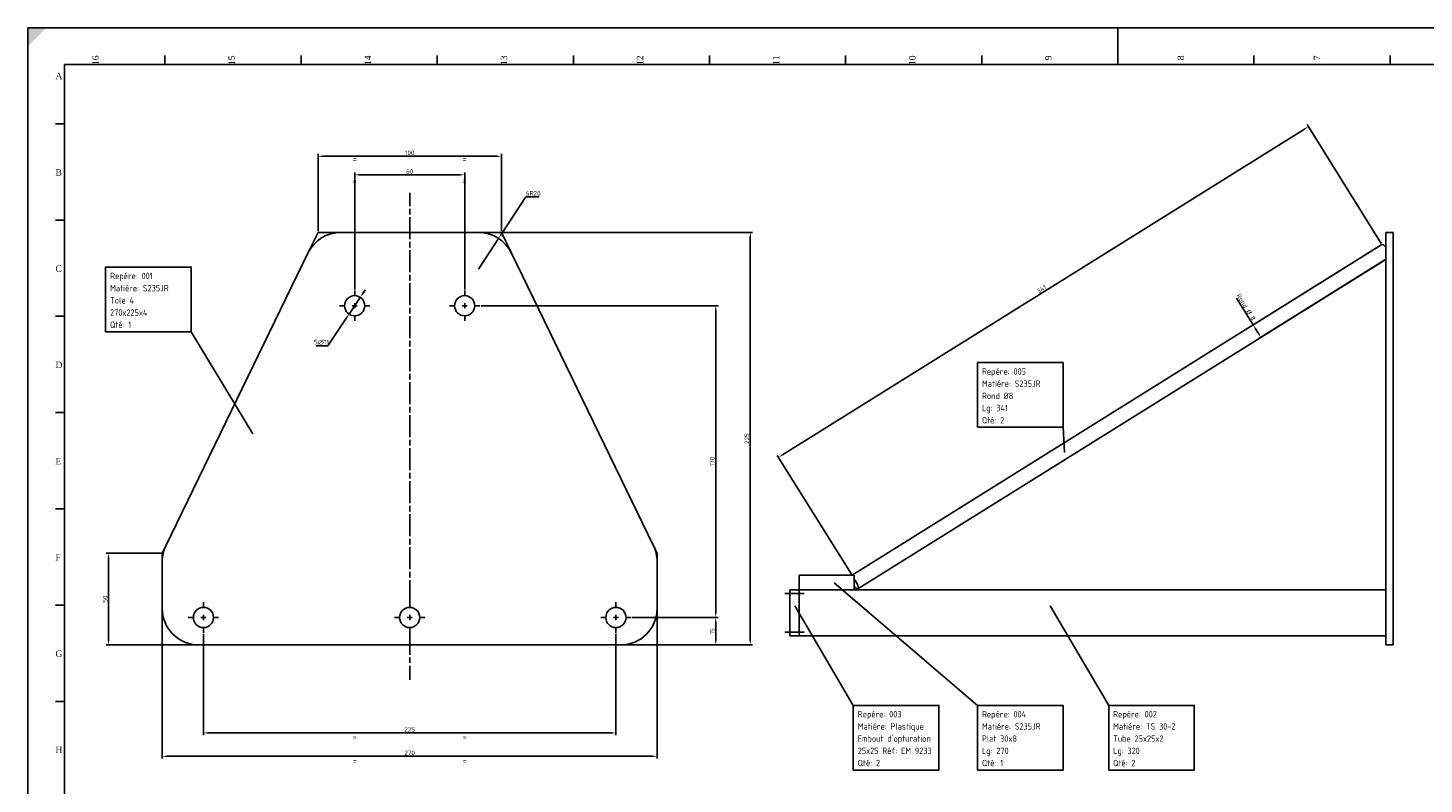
# Model space of a CAD drawing. Extents: x -155 to 1034, y -428 to 412.
# Tile 2 of 4: x -155 to 606, y 0 to 412. Entities that reach past the tile are written whole.
import ezdxf
from ezdxf.enums import TextEntityAlignment as Align

# ---------------------------------------------------------------- set-up
doc = ezdxf.new("R2010")
doc.units = 0
doc.linetypes.add('AM_ISO08W050', pattern=[18, 12, -1.5, 3, -1.5])
doc.layers.get('0').update_dxf_attribs({"linetype": 'CONTINUOUS'})
doc.layers.get('DEFPOINTS').update_dxf_attribs({"linetype": 'CONTINUOUS'})
for name, color, linetype in [('6', 2, 'CONTINUOUS'), ('AM_4', 3, 'CONTINUOUS'), ('AM_7', 4, 'AM_ISO08W050'), ('AM_REFDIM', 4, 'CONTINUOUS'), ('AM_VIS', 7, 'CONTINUOUS')]:
    doc.layers.add(name, color=color, linetype=linetype)
doc.styles.add('ISO', font='dutchi.ttf', dxfattribs={"height": 10})
doc.styles.add('ROMANS', font='romans', dxfattribs={"width": 0.8})
doc.styles.get("Standard").update_dxf_attribs({"font": 'ISOCP.SHX'})
doc.dimstyles.new('ISO-25', dxfattribs={"dimtxt": 2.5, "dimasz": 2.5, "dimexe": 1.25, "dimexo": 0.625, "dimtad": 1, "dimtxsty": 'STANDARD', "dimcen": 2.5, "dimazin": 3, "dimtfac": 1, "dimtmove": 0, "dimatfit": 3})

# ---------------------------------------------------------------- blocks, each defined once
blk = doc.blocks.new('*D9')
at = {"layer": 'AM_REFDIM', "color": 0}
for p, q in [((92.05, 260.53), (221.34, 260.53)), ((220.09, 93.03), (220.09, 258.03)), ((174.55, 90.53), (221.34, 90.53))]:
    blk.add_line(p, q, dxfattribs=at)
for points in [[(219.67, 258.03), (220.5, 258.03), (220.09, 260.53)], [(219.67, 93.03), (220.5, 93.03), (220.09, 90.53)]]:
    blk.add_solid(points, dxfattribs=at)
at = {"layer": 'DEFPOINTS', "color": 0}
for p in [(91.42, 260.53), (220.09, 260.53), (173.92, 90.53)]:
    blk.add_point(p, dxfattribs=at)
at = {"layer": 'AM_REFDIM', "color": 0, "insert": (218.21, 175.53), "char_height": 2.5, "attachment_point": 5, "rotation": 90}
blk.add_mtext('170', dxfattribs=at)
blk = doc.blocks.new('*D28')
at = {"layer": 'AM_REFDIM', "color": 0}
for p, q in [((582.89, 293.59), (512.09, 249.4)), ((585.01, 285.49), (516.33, 242.62)), ((513.15, 250.07), (504.1, 264.58)), ((516.07, 245.4), (514.48, 247.95))]:
    blk.add_line(p, q, dxfattribs=at)
for points in [[(514.83, 248.17), (514.12, 247.72), (513.15, 250.07)], [(516.42, 245.62), (515.71, 245.18), (517.39, 243.28)]]:
    blk.add_solid(points, dxfattribs=at)
at = {"layer": 'DEFPOINTS', "color": 0}
for p in [(583.42, 293.93), (585.54, 285.82), (513.15, 250.07)]:
    blk.add_point(p, dxfattribs=at)
at = {"layer": 'AM_REFDIM', "color": 0, "insert": (509.33, 259.74), "char_height": 2.5, "attachment_point": 5, "rotation": 301.96985}
blk.add_mtext('Rond %%c 8', dxfattribs=at)
blk = doc.blocks.new('*D29')
at = {"layer": 'AM_REFDIM', "color": 0}
for p, q in [((583.09, 294.46), (542.64, 359.28)), ((256.39, 179.15), (541.18, 356.89)), ((294.07, 114.06), (253.61, 178.88))]:
    blk.add_line(p, q, dxfattribs=at)
for points in [[(540.96, 357.25), (541.4, 356.54), (543.3, 358.22)], [(256.17, 179.5), (256.61, 178.79), (254.27, 177.82)]]:
    blk.add_solid(points, dxfattribs=at)
at = {"layer": 'DEFPOINTS', "color": 0}
for p in [(543.3, 358.22), (583.42, 293.93), (294.4, 113.53)]:
    blk.add_point(p, dxfattribs=at)
at = {"layer": 'AM_REFDIM', "color": 0, "insert": (397.79, 269.61), "char_height": 2.5, "attachment_point": 5, "rotation": 31.96985}
blk.add_mtext('341', dxfattribs=at)
blk = doc.blocks.new('A0H')
for p, q in [((594.5, 820), (594.5, 840)), ((74.75, 820), (74.75, 825)), ((149, 820), (149, 825)), ((223.25, 820), (223.25, 825)), ((297.5, 820), (297.5, 825)), ((371.75, 820), (371.75, 825)), ((446, 820), (446, 825)), ((520.25, 820), (520.25, 825)), ((668.75, 820), (668.75, 825)), ((743, 820), (743, 825)), ((20, 787.75), (15, 787.75)), ((20, 735.25), (15, 735.25)), ((20, 682.75), (15, 682.75)), ((20, 630.25), (15, 630.25)), ((20, 577.75), (15, 577.75)), ((20, 525.25), (15, 525.25)), ((20, 472.75), (15, 472.75))]:
    blk.add_line(p, q)
for points in [[(1189, 0), (1189, 840), (0, 840), (0, 0)], [(20, 20), (1169, 20), (1169, 820), (20, 820)]]:
    blk.add_lwpolyline(points, close=True)
blk.add_solid([(0, 840), (0, 830), (10, 840)])
at = {"style": 'ISO'}
for s, p in [('16', (38.625, 825)), ('15', (112.875, 825)), ('14', (187.125, 825)), ('13', (261.375, 825)), ('12', (335.625, 825)), ('11', (409.875, 825)), ('10', (484.125, 825)), ('9', (558.375, 825)), ('8', (630.625, 825)), ('7', (704.875, 825))]:
    blk.add_text(s, height=3.5, rotation=90, dxfattribs=at).set_placement(p, align=Align.RIGHT)
for s, p in [('A', (15, 812)), ('B', (15, 759.5)), ('C', (15, 707)), ('D', (15, 654.5)), ('E', (15, 602)), ('F', (15, 549.5)), ('G', (15, 497)), ('H', (15, 444.5))]:
    blk.add_text(s, height=3.5, dxfattribs=at).set_placement(p)
blk = doc.blocks.new('A0')
blk.add_blockref('A0H', (-1189, 0))
at = {"style": 'ROMANS', "width": 0.8}
for tag, p, height in [('12', (-41.27, 83.86), 3), ('11', (-205.23, 73.34), 3), ('13', (-48.85, 75.69), 3), ('5', (-205.35, 61.61), 3), ('14', (-155.05, 59.11), 5), ('9', (-62.91, 63.8), 3), ('7', (-205.3, 52.37), 3), ('10', (-58.21, 55.63), 3), ('1', (-189.1, 41.59), 5), ('11', (-27.96, 45.29), 3), ('2', (-189.12, 34.07), 5), ('8', (-70.34, 38.82), 5), ('3', (-189.1, 26.71), 5)]:
    blk.add_attdef(tag, p, '', height=height, dxfattribs=at)
blk = doc.blocks.new('*D2')
at = {"layer": 'AM_REFDIM', "color": 0}
for p, q in [((91.23, 300.53), (240.17, 300.53)), ((238.92, 298.03), (238.92, 78.03)), ((168.75, 75.53), (240.17, 75.53))]:
    blk.add_line(p, q, dxfattribs=at)
for points in [[(238.5, 298.03), (239.33, 298.03), (238.92, 300.53)], [(238.5, 78.03), (239.33, 78.03), (238.92, 75.53)]]:
    blk.add_solid(points, dxfattribs=at)
at = {"layer": 'DEFPOINTS', "color": 0}
for p in [(90.6, 300.53), (168.12, 75.53), (238.92, 75.53)]:
    blk.add_point(p, dxfattribs=at)
at = {"layer": 'AM_REFDIM', "color": 0, "insert": (237.04, 188.03), "char_height": 2.5, "attachment_point": 5, "rotation": 90}
blk.add_mtext('225', dxfattribs=at)
blk = doc.blocks.new('*D3')
at = {"layer": 'AM_REFDIM', "color": 0}
for p, q in [((23.12, 269.46), (23.12, 333.18)), ((25.62, 331.93), (80.62, 331.93)), ((83.12, 269.46), (83.12, 333.18))]:
    blk.add_line(p, q, dxfattribs=at)
for points in [[(25.62, 332.34), (25.62, 331.51), (23.12, 331.93)], [(80.62, 332.34), (80.62, 331.51), (83.12, 331.93)]]:
    blk.add_solid(points, dxfattribs=at)
at = {"layer": 'DEFPOINTS', "color": 0}
for p in [(83.12, 331.93), (23.12, 268.83), (83.12, 268.83)]:
    blk.add_point(p, dxfattribs=at)
at = {"layer": 'AM_REFDIM', "color": 0, "insert": (53.12, 333.8), "char_height": 2.5, "attachment_point": 5}
blk.add_mtext('60', dxfattribs=at)
blk = doc.blocks.new('*D4')
at = {"layer": 'AM_REFDIM', "color": 0}
for p, q in [((-59.38, 81.61), (-59.38, 26.3)), ((165.62, 81.61), (165.62, 26.3)), ((-56.88, 27.55), (163.12, 27.55))]:
    blk.add_line(p, q, dxfattribs=at)
for points in [[(-56.88, 27.97), (-56.88, 27.14), (-59.38, 27.55)], [(163.12, 27.97), (163.12, 27.14), (165.62, 27.55)]]:
    blk.add_solid(points, dxfattribs=at)
at = {"layer": 'DEFPOINTS', "color": 0}
for p in [(-59.38, 82.23), (165.62, 82.23), (165.62, 27.55)]:
    blk.add_point(p, dxfattribs=at)
at = {"layer": 'AM_REFDIM', "color": 0, "insert": (53.12, 29.43), "char_height": 2.5, "attachment_point": 5}
blk.add_mtext('225', dxfattribs=at)
blk = doc.blocks.new('*D5')
at = {"layer": 'AM_REFDIM', "color": 0}
for p, q in [((-81.88, 94.91), (-81.88, 13.56)), ((188.12, 94.91), (188.12, 13.56)), ((-79.38, 14.81), (185.62, 14.81))]:
    blk.add_line(p, q, dxfattribs=at)
for points in [[(-79.38, 15.23), (-79.38, 14.39), (-81.88, 14.81)], [(185.62, 15.23), (185.62, 14.39), (188.12, 14.81)]]:
    blk.add_solid(points, dxfattribs=at)
at = {"layer": 'DEFPOINTS', "color": 0}
for p in [(-81.88, 95.53), (188.12, 95.53), (188.12, 14.81)]:
    blk.add_point(p, dxfattribs=at)
at = {"layer": 'AM_REFDIM', "color": 0, "insert": (53.12, 16.68), "char_height": 2.5, "attachment_point": 5}
blk.add_mtext('270', dxfattribs=at)
blk = doc.blocks.new('*D6')
at = {"layer": 'AM_REFDIM', "color": 0}
for p, q in [((116.56, 319.92), (102.98, 299.32)), ((123.83, 319.92), (116.56, 319.92)), ((90.6, 280.53), (101.61, 297.23))]:
    blk.add_line(p, q, dxfattribs=at)
blk.add_solid([(102.63, 299.55), (103.33, 299.09), (101.61, 297.23)], dxfattribs=at)
at = {"layer": 'DEFPOINTS', "color": 0}
for p in [(101.61, 297.23), (90.6, 280.53)]:
    blk.add_point(p, dxfattribs=at)
at = {"layer": 'AM_REFDIM', "color": 0, "insert": (120.51, 321.8), "char_height": 2.5, "attachment_point": 5}
blk.add_mtext('6R20', dxfattribs=at)
blk = doc.blocks.new('*D7')
at = {"layer": 'AM_REFDIM', "color": 0}
for p, q in [((27.58, 267.18), (28.97, 269.26)), ((26.18, 265.1), (20.06, 255.96)), ((8.53, 238.74), (18.67, 253.89)), ((2.15, 238.74), (8.53, 238.74))]:
    blk.add_line(p, q, dxfattribs=at)
for points in [[(27.23, 267.41), (27.92, 266.95), (26.18, 265.1)], [(18.32, 254.12), (19.02, 253.65), (20.06, 255.96)]]:
    blk.add_solid(points, dxfattribs=at)
at = {"layer": 'DEFPOINTS', "color": 0}
for p in [(26.18, 265.1), (20.06, 255.96)]:
    blk.add_point(p, dxfattribs=at)
at = {"layer": 'AM_REFDIM', "color": 0, "insert": (5.03, 240.62), "char_height": 2.5, "attachment_point": 5}
blk.add_mtext('5∅11', dxfattribs=at)
blk = doc.blocks.new('*D8')
at = {"layer": 'AM_REFDIM', "color": 0}
for p, q in [((174.55, 90.53), (221.34, 90.53)), ((220.09, 78.03), (220.09, 88.03)), ((168.75, 75.53), (221.34, 75.53))]:
    blk.add_line(p, q, dxfattribs=at)
for points in [[(219.67, 88.03), (220.5, 88.03), (220.09, 90.53)], [(219.67, 78.03), (220.5, 78.03), (220.09, 75.53)]]:
    blk.add_solid(points, dxfattribs=at)
at = {"layer": 'DEFPOINTS', "color": 0}
for p in [(173.92, 90.53), (220.09, 90.53), (168.12, 75.53)]:
    blk.add_point(p, dxfattribs=at)
at = {"layer": 'AM_REFDIM', "color": 0, "insert": (218.21, 83.03), "char_height": 2.5, "attachment_point": 5, "rotation": 90}
blk.add_mtext('15', dxfattribs=at)

msp = doc.modelspace()

# ---------------------------------------------------------------- linework, layer by layer
at = {"layer": '6'}
for p, q in [((-32.485, 190.661), (-66.03, 246.324)), ((410.31, 180.445), (409.548, 194.231)), ((284.692, 109.435), (362.86, 42.576)), ((263.123, 96.949), (295.084, 42.576)), ((402.432, 96.949), (434.392, 42.576))]:
    msp.add_line(p, q, dxfattribs=at)
for points in [[(-112.718, 246.324), (-66.03, 246.324), (-66.03, 281.589), (-112.718, 281.589)], [(362.86, 194.231), (409.548, 194.231), (409.548, 229.496), (362.86, 229.496)], [(295.084, 7.311), (341.771, 7.311), (341.771, 42.576), (295.084, 42.576)], [(362.86, 7.311), (409.548, 7.311), (409.548, 42.576), (362.86, 42.576)], [(434.392, 7.311), (481.079, 7.311), (481.079, 42.576), (434.392, 42.576)]]:
    msp.add_lwpolyline(points, close=True, dxfattribs=at)
at = {"layer": 'AM_4'}
for p, q in [((-2.347, 289.27), (3.124, 300.532)), ((3.124, 300.532), (15.644, 300.532)), ((90.603, 300.532), (103.124, 300.532)), ((103.124, 300.532), (108.594, 289.27)), ((-81.876, 125.532), (-79.867, 129.67)), ((186.114, 129.67), (188.124, 125.532)), ((-81.876, 120.932), (-81.876, 125.532)), ((188.124, 125.532), (188.124, 120.932)), ((-81.876, 95.532), (-81.876, 75.532)), ((188.124, 75.532), (188.124, 95.532)), ((-81.876, 75.532), (-61.876, 75.532)), ((168.124, 75.532), (188.124, 75.532))]:
    msp.add_line(p, q, dxfattribs=at)
at = {"layer": 'AM_7'}
for p, q in [((53.124, 98.832), (53.124, 322.013)), ((23.124, 265.932), (23.124, 268.832)), ((83.124, 265.932), (83.124, 268.832)), ((14.824, 260.532), (17.724, 260.532)), ((21.724, 260.532), (24.524, 260.532)), ((23.124, 259.132), (23.124, 261.932)), ((28.524, 260.532), (31.424, 260.532)), ((74.824, 260.532), (77.724, 260.532)), ((81.724, 260.532), (84.524, 260.532)), ((83.124, 259.132), (83.124, 261.932)), ((88.524, 260.532), (91.424, 260.532)), ((23.124, 252.232), (23.124, 255.132)), ((83.124, 252.232), (83.124, 255.132)), ((257.742, 103.532), (268.342, 103.532)), ((-59.376, 95.932), (-59.376, 98.832)), ((-59.376, 89.132), (-59.376, 91.932)), ((53.124, 95.932), (53.124, 98.832)), ((53.124, 89.132), (53.124, 91.932)), ((165.624, 95.932), (165.624, 98.832)), ((165.624, 89.132), (165.624, 91.932)), ((-67.676, 90.532), (-64.776, 90.532)), ((-60.776, 90.532), (-57.976, 90.532)), ((-59.376, 82.232), (-59.376, 85.132)), ((-53.976, 90.532), (-51.076, 90.532)), ((44.824, 90.532), (47.724, 90.532)), ((51.724, 90.532), (54.524, 90.532)), ((53.124, 82.232), (53.124, 85.132)), ((58.524, 90.532), (61.424, 90.532)), ((157.324, 90.532), (160.224, 90.532)), ((164.224, 90.532), (167.024, 90.532)), ((165.624, 82.232), (165.624, 85.132)), ((171.024, 90.532), (173.924, 90.532)), ((53.124, 82.232), (53.124, 56.487)), ((257.742, 82.532), (268.342, 82.532))]:
    msp.add_line(p, q, dxfattribs=at)
at = {"layer": 'AM_REFDIM'}
for p, q in [((3.124, 301.157), (3.124, 343.29)), ((103.124, 301.157), (103.124, 343.29)), ((5.624, 342.04), (100.624, 342.04)), ((-82.501, 125.532), (-112.365, 125.532)), ((-111.115, 78.032), (-111.115, 123.032)), ((-62.501, 75.532), (-112.365, 75.532))]:
    msp.add_line(p, q, dxfattribs=at)
for points in [[(5.624, 342.457), (5.624, 341.624), (3.124, 342.04)], [(100.624, 342.457), (100.624, 341.624), (103.124, 342.04)], [(-111.532, 123.032), (-110.698, 123.032), (-111.115, 125.532)], [(-111.532, 78.032), (-110.698, 78.032), (-111.115, 75.532)]]:
    msp.add_solid(points, dxfattribs=at)
at = {"layer": 'AM_VIS'}
for p, q in [((15.644, 300.532), (90.603, 300.532)), ((585.542, 289.27), (585.542, 300.532)), ((589.542, 300.532), (585.542, 300.532)), ((589.542, 300.532), (589.542, 289.27)), ((583.424, 293.925), (294.396, 113.532)), ((-79.867, 129.67), (-2.347, 289.27)), ((108.594, 289.27), (186.114, 129.67)), ((585.542, 285.817), (297.66, 106.139)), ((585.542, 129.67), (585.542, 289.27)), ((589.542, 129.67), (589.542, 289.27)), ((585.542, 120.932), (585.542, 129.67)), ((589.542, 129.67), (589.542, 120.932)), ((-81.876, 95.532), (-81.876, 120.932)), ((188.124, 120.932), (188.124, 95.532)), ((585.542, 95.532), (585.542, 120.932)), ((589.542, 95.532), (589.542, 120.932)), ((295.542, 113.532), (265.542, 113.532)), ((265.542, 105.532), (265.542, 113.532)), ((295.542, 105.532), (295.542, 113.532)), ((260.542, 105.532), (265.542, 105.532)), ((260.542, 105.532), (260.542, 103.532)), ((260.542, 82.532), (260.542, 103.532)), ((295.542, 105.532), (265.542, 105.532)), ((265.542, 105.532), (265.542, 80.532)), ((265.542, 82.532), (265.542, 103.532)), ((585.542, 105.532), (295.542, 105.532)), ((585.542, 75.532), (585.542, 95.532)), ((589.542, 95.532), (589.542, 75.532)), ((260.542, 82.532), (260.542, 80.532)), ((260.542, 80.532), (265.542, 80.532)), ((585.542, 80.532), (265.542, 80.532)), ((168.124, 75.532), (-61.876, 75.532)), ((585.542, 75.532), (589.542, 75.532))]:
    msp.add_line(p, q, dxfattribs=at)
for centre in [(23.124, 260.532), (83.124, 260.532), (-59.376, 90.532), (53.124, 90.532), (165.624, 90.532)]:
    msp.add_circle(centre, 5.5, dxfattribs=at)
for centre, start, end in [((15.644, 280.532), 90, 154.093492), ((90.603, 280.532), 25.906508, 90), ((-61.876, 120.932), 154.093492, 180), ((168.124, 120.932), 0, 25.906508), ((-61.876, 95.532), 180, 270), ((168.124, 95.532), 270, 0)]:
    msp.add_arc(centre, 20, start, end, dxfattribs=at)
for centre, start_param, end_param in [((585.542, 290.532), 1.9935149, 3.1415927), ((295.542, 109.532), 5.1351075, 8.2767002)]:
    msp.add_ellipse(centre, major_axis=(2.118, -3.393), ratio=0.2807605, start_param=start_param, end_param=end_param, dxfattribs=at)

# ---------------------------------------------------------------- block references
msp.add_blockref('A0', (1033.891, -427.97))

# ---------------------------------------------------------------- texts
at = {"layer": '6'}
for p in [(53.124, 338.817), (53.124, 326.711), (53.124, 23.492), (53.124, 10.571)]:
    msp.add_text('=                            =', height=3.5, dxfattribs=at).set_placement(p, align=Align.CENTER)
for s, p in [('Repére: 001', (-110.297, 275.02)), ('Matiére: S235JR', (-110.297, 268.37)), ('Tole 4', (-110.297, 261.72)), ('270x225x4', (-110.297, 255.07)), ('Qté: 1', (-110.297, 248.42)), ('Repére: 005', (365.281, 222.927)), ('Matiére: S235JR', (365.281, 216.277)), ('Rond %%c8', (365.281, 209.627)), ('Lg: 341', (365.281, 202.977)), ('Qté: 2', (365.281, 196.327)), ('Repére: 003', (297.504, 36.007)), ('Repére: 004', (365.281, 36.007)), ('Repére: 002', (436.813, 36.007)), ('Matiére: Plastique', (297.504, 29.357)), ('Matiére: S235JR', (365.281, 29.357)), ('Matiére: TS 30-2', (436.813, 29.357)), ("Embout d'opturation", (297.504, 22.707)), ('Plat 30x8', (365.281, 22.707)), ('Tube 25x25x2', (436.813, 22.707)), ('25x25 Réf: EM 9233', (297.504, 16.057)), ('Lg: 270', (365.281, 16.057)), ('Lg: 320', (436.813, 16.057)), ('Qté: 2', (297.504, 9.407)), ('Qté: 1', (365.281, 9.407)), ('Qté: 2', (436.813, 9.407))]:
    msp.add_text(s, height=3.5, dxfattribs=at).set_placement(p)
at = {"layer": 'AM_REFDIM', "insert": (53.124, 343.915), "char_height": 2.5, "attachment_point": 5}
msp.add_mtext('100', dxfattribs=at)
at = {"layer": 'AM_REFDIM', "insert": (-112.99, 100.532), "char_height": 2.5, "attachment_point": 5, "rotation": 90}
msp.add_mtext('50', dxfattribs=at)

# ---------------------------------------------------------------- dimensions: what is measured, and where the dimension line sits
at = {"layer": 'AM_REFDIM'}
dim = msp.add_aligned_dim(p1=(294.396, 113.532), p2=(583.424, 293.925), distance=75.786, dimstyle='ISO-25', override={"dimdec": 0}, dxfattribs=at)
dim.commit()
dim.dimension.update_dxf_attribs({"geometry": '*D29', "text_midpoint": (397.791, 269.61)})
for base, p1, p2, picture, middle in [((83.124, 331.926), (23.124, 268.832), (83.124, 268.832), '*D3', (53.124, 333.801)), ((188.124, 14.809), (-81.876, 95.532), (188.124, 95.532), '*D5', (53.124, 16.684)), ((165.624, 27.552), (-59.376, 82.232), (165.624, 82.232), '*D4', (53.124, 29.427))]:
    dim = msp.add_linear_dim(base=base, p1=p1, p2=p2, dimstyle='ISO-25', dxfattribs=at)
    dim.commit()
    dim.dimension.update_dxf_attribs({"geometry": picture, "text_midpoint": middle})
dim = msp.add_radius_dim(center=(90.603, 280.532), mpoint=(101.607, 297.233), text='6<>', dimstyle='ISO-25', override={"dimtoh": 1, "dimtofl": 1, "dimatfit": 3}, dxfattribs=at)
dim.commit()
dim.dimension.update_dxf_attribs({"geometry": '*D6', "text_midpoint": (120.508, 319.924), "dimtype": 164})
for base, p1, p2, picture, middle in [((238.918, 75.532), (90.603, 300.532), (168.124, 75.532), '*D2', (237.043, 188.032)), ((220.085, 260.532), (173.924, 90.532), (91.424, 260.532), '*D9', (218.21, 175.532)), ((220.085, 90.532), (168.124, 75.532), (173.924, 90.532), '*D8', (218.21, 83.032))]:
    dim = msp.add_linear_dim(base=base, p1=p1, p2=p2, angle=90, dimstyle='ISO-25', dxfattribs=at)
    dim.commit()
    dim.dimension.update_dxf_attribs({"geometry": picture, "text_midpoint": middle})
dim = msp.add_linear_dim(base=(513.153, 250.066), p1=(585.542, 285.817), p2=(583.424, 293.925), angle=121.969851, text='Rond %%c <>', dimstyle='ISO-25', dxfattribs=at)
dim.commit()
dim.dimension.update_dxf_attribs({"geometry": '*D28', "text_midpoint": (507.735, 258.746), "dimtype": 160})
dim = msp.add_diameter_dim_2p(p1=(26.185, 265.101), p2=(20.062, 255.962), text='5<>', dimstyle='ISO-25', override={"dimtoh": 1, "dimtofl": 1, "dimatfit": 3}, dxfattribs=at)
dim.commit()
dim.dimension.update_dxf_attribs({"geometry": '*D7', "text_midpoint": (5.026, 238.742), "dimtype": 163})

doc.saveas('drawing.dxf')
